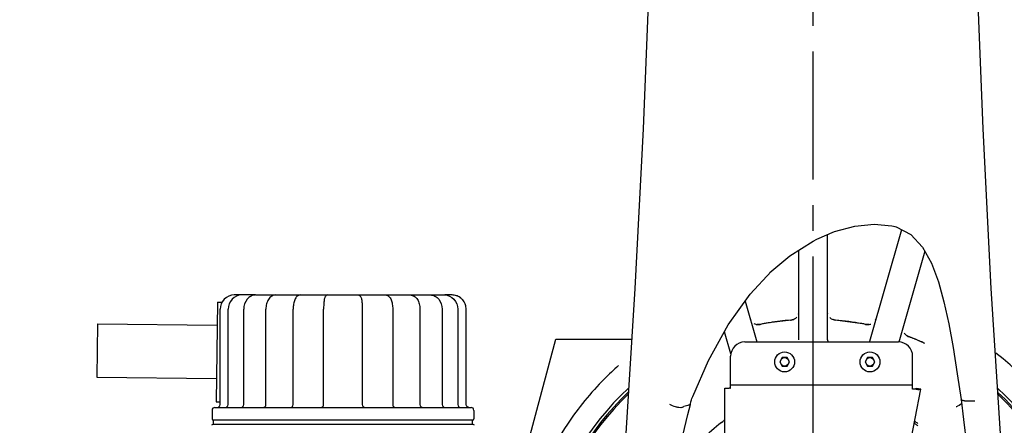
# Model space of a CAD drawing. Header units: millimetres. Extents: x 4086 to 10416, y 123 to 1549.
# Tile 91 of 99: x 9370 to 9427, y 1119 to 1143. Entities that reach past the tile are written whole.
import ezdxf

# ---------------------------------------------------------------- set-up
doc = ezdxf.new("R2010")
doc.units = ezdxf.units.MM
doc.linetypes.add('CENTER', pattern=[0.6, 0.375, -0.075, 0.075, -0.075])
for name, color, linetype in [('中心线', 7, 'Continuous'), ('尺寸标注', 7, 'Continuous'), ('运动范围', 7, 'Continuous')]:
    doc.layers.add(name, color=color, linetype=linetype)
doc.styles.add('思源黑', font='SourceHanSansCN-Normal.ttf')
doc.dimstyles.new('尺寸标注_1_6比例中六', dxfattribs={"dimtxt": 10, "dimasz": 8, "dimexe": 2, "dimexo": 1.5, "dimgap": 1, "dimtad": 1, "dimdec": 1, "dimlfac": 6, "dimdsep": 46, "dimtxsty": '思源黑', "dimcen": 0.09, "dimadec": 0, "dimazin": 0, "dimtp": 0.01, "dimtm": 0.01, "dimtfac": 1, "dimtdec": 1, "dimtofl": 0, "dimtmove": 0, "dimatfit": 3, "dimfxl": 1, "dimtolj": 1, "dimarcsym": 0})

# ---------------------------------------------------------------- blocks, each defined once
blk = doc.blocks.new('*D862')
at = {"layer": 'Defpoints', "color": 0}
for p in [(9192.214, 1210.835), (9411.594, 1210.835), (9400.932, 1109.18)]:
    blk.add_point(p, dxfattribs=at)
at = {"layer": '尺寸标注', "color": 0, "lineweight": -2}
for p, q in [((9410.094, 1210.835), (9190.214, 1210.835)), ((9192.214, 1117.18), (9192.214, 1202.835)), ((9399.432, 1109.18), (9190.214, 1109.18))]:
    blk.add_line(p, q, dxfattribs=at)
at = {"layer": '尺寸标注', "color": 0}
for points in [[(9193.547, 1202.835), (9190.881, 1202.835), (9192.214, 1210.835)], [(9190.881, 1117.18), (9193.547, 1117.18), (9192.214, 1109.18)]]:
    blk.add_solid(points, dxfattribs=at)
at = {"layer": '尺寸标注', "color": 0, "insert": (9186.036, 1159.91), "char_height": 10, "attachment_point": 5, "rotation": 90, "style": '思源黑'}
blk.add_mtext('\\A1;610', dxfattribs=at)
blk = doc.blocks.new('*D865')
at = {"layer": 'Defpoints', "color": 0}
for p in [(9217.918, 1160.008), (9391.263, 1031.051), (9217.918, 869.238)]:
    blk.add_point(p, dxfattribs=at)
at = {"layer": '尺寸标注', "color": 0, "lineweight": -2}
for p, q in [((9217.918, 1158.508), (9217.918, 867.238)), ((9391.263, 1029.551), (9391.263, 867.238)), ((9383.263, 869.238), (9225.918, 869.238))]:
    blk.add_line(p, q, dxfattribs=at)
at = {"layer": '尺寸标注', "color": 0}
for points in [[(9225.918, 870.572), (9225.918, 867.905), (9217.918, 869.238)], [(9383.263, 867.905), (9383.263, 870.572), (9391.263, 869.238)]]:
    blk.add_solid(points, dxfattribs=at)
at = {"layer": '尺寸标注', "color": 0, "insert": (9304.794, 875.416), "char_height": 10, "attachment_point": 5, "style": '思源黑'}
blk.add_mtext('\\A1;1040.2', dxfattribs=at)
blk = doc.blocks.new('*D872')
at = {"layer": 'Defpoints', "color": 0}
for p in [(9416.26, 1321.141), (9424.034, 1034.189), (9655.547, 1034.189)]:
    blk.add_point(p, dxfattribs=at)
at = {"layer": '尺寸标注', "color": 0, "lineweight": -2}
for p, q in [((9417.76, 1321.141), (9657.547, 1321.141)), ((9655.547, 1313.141), (9655.547, 1042.189)), ((9425.534, 1034.189), (9657.547, 1034.189))]:
    blk.add_line(p, q, dxfattribs=at)
at = {"layer": '尺寸标注', "color": 0}
for points in [[(9656.881, 1313.141), (9654.214, 1313.141), (9655.547, 1321.141)], [(9654.214, 1042.189), (9656.881, 1042.189), (9655.547, 1034.189)]]:
    blk.add_solid(points, dxfattribs=at)
at = {"layer": '尺寸标注', "color": 0, "insert": (9649.37, 1177.917), "char_height": 10, "attachment_point": 5, "rotation": 90, "style": '思源黑'}
blk.add_mtext('\\A1;1721.9', dxfattribs=at)

msp = doc.modelspace()

# ---------------------------------------------------------------- linework, layer by layer
at = {"layer": '中心线', "linetype": 'CENTER', "ltscale": 20}
msp.add_line((9416.26, 1109.18), (9416.26, 1206.169), dxfattribs=at)
at = {"layer": '中心线'}
msp.add_line((9416.26, 1109.18), (9416.26, 1124.508), dxfattribs=at)
at = {"layer": '运动范围', "linetype": 'Continuous'}
for p, q in [((9420.881, 1130.475), (9421.139, 1130.415)), ((9421.08, 1130.428), (9421.12, 1130.416)), ((9417.093, 1129.95), (9417.093, 1123.799)), ((9421.435, 1130.25), (9419.559, 1123.709)), ((9416.258, 1129.57), (9416.485, 1129.688)), ((9415.427, 1123.799), (9415.427, 1129.044)), ((9422.809, 1128.995), (9421.282, 1123.672)), ((9412.585, 1126.48), (9413.802, 1127.799)), ((9413.726, 1127.736), (9413.73, 1127.739)), ((9382.755, 1126.428), (9382.359, 1126.428)), ((9383.608, 1126.428), (9382.782, 1126.428)), ((9383.61, 1126.428), (9394.669, 1126.428)), ((9395.114, 1126.428), (9394.696, 1126.428)), ((9405.82, 1126.803), (9405.271, 1118.005)), ((9381.37, 1126.016), (9381.301, 1120.184)), ((9381.37, 1126.016), (9381.643, 1126.013)), ((9412.286, 1126.063), (9412.97, 1123.679)), ((9381.532, 1120.012), (9381.532, 1125.595)), ((9382, 1120.012), (9382, 1125.595)), ((9382.915, 1120.012), (9382.915, 1125.595)), ((9384.215, 1120.012), (9384.215, 1125.595)), ((9385.81, 1120.012), (9385.81, 1125.595)), ((9387.593, 1120.012), (9387.593, 1125.595)), ((9389.858, 1125.595), (9389.858, 1120.012)), ((9391.641, 1125.595), (9391.641, 1120.012)), ((9393.237, 1125.595), (9393.237, 1120.012)), ((9394.537, 1125.595), (9394.537, 1120.012)), ((9395.452, 1125.595), (9395.452, 1120.012)), ((9395.94, 1120.012), (9395.94, 1125.595)), ((9417.093, 1125.412), (9417.105, 1125.324)), ((9374.355, 1124.749), (9374.318, 1121.617)), ((9374.355, 1124.749), (9381.354, 1124.666)), ((9413.015, 1124.696), (9412.991, 1124.699)), ((9413.153, 1124.704), (9413.015, 1124.696)), ((9413.678, 1124.8), (9413.153, 1124.704)), ((9413.186, 1124.711), (9413.153, 1124.704)), ((9414.968, 1124.959), (9413.678, 1124.8)), ((9414.937, 1124.956), (9414.968, 1124.959)), ((9415.092, 1124.986), (9414.968, 1124.959)), ((9417.553, 1124.959), (9417.428, 1124.985)), ((9417.583, 1124.956), (9417.553, 1124.959)), ((9419.154, 1124.746), (9417.553, 1124.959)), ((9419.367, 1124.704), (9419.154, 1124.746)), ((9419.334, 1124.711), (9419.367, 1124.704)), ((9419.506, 1124.696), (9419.367, 1124.704)), ((9419.529, 1124.699), (9419.506, 1124.696)), ((9419.919, 1124.974), (9419.934, 1125.015)), ((9411.436, 1122.982), (9411.066, 1124.27)), ((9421.852, 1123.992), (9421.731, 1124.058)), ((9421.887, 1123.978), (9421.851, 1123.992)), ((9422.292, 1123.818), (9421.852, 1123.992)), ((9399.553, 1117.715), (9401.195, 1123.845)), ((9401.195, 1123.845), (9405.635, 1123.845)), ((9412.261, 1123.679), (9421.26, 1123.679)), ((9422.805, 1123.596), (9422.292, 1123.818)), ((9422.805, 1123.596), (9422.755, 1123.618)), ((9411.427, 1120.96), (9411.427, 1122.845)), ((9422.093, 1120.913), (9422.093, 1122.845)), ((9414.449, 1122.762), (9414.305, 1122.512)), ((9414.305, 1122.512), (9414.449, 1122.262)), ((9414.738, 1122.762), (9414.449, 1122.762)), ((9414.449, 1122.262), (9414.738, 1122.262)), ((9414.882, 1122.512), (9414.738, 1122.762)), ((9414.738, 1122.262), (9414.882, 1122.512)), ((9419.449, 1122.762), (9419.304, 1122.512)), ((9419.304, 1122.512), (9419.449, 1122.262)), ((9419.737, 1122.762), (9419.449, 1122.762)), ((9419.449, 1122.262), (9419.737, 1122.262)), ((9419.882, 1122.512), (9419.737, 1122.762)), ((9419.737, 1122.262), (9419.882, 1122.512)), ((9374.318, 1121.617), (9381.317, 1121.533)), ((9411.427, 1121.179), (9422.093, 1121.179)), ((9411.094, 1111.441), (9411.094, 1120.96)), ((9420.755, 1111.388), (9422.564, 1120.927)), ((9422.317, 1120.966), (9422.208, 1120.915)), ((9422.564, 1120.927), (9422.317, 1120.966)), ((9422.564, 1120.927), (9422.444, 1120.87)), ((9381.301, 1120.184), (9381.532, 1120.181)), ((9408.932, 1119.443), (9409.078, 1120.029)), ((9409.078, 1120.03), (9409.082, 1120.052)), ((9409.078, 1120.029), (9409.078, 1120.03)), ((9409.082, 1120.052), (9409.109, 1120.179)), ((9409.109, 1120.179), (9409.139, 1120.294)), ((9409.139, 1120.294), (9409.165, 1120.373)), ((9409.165, 1120.372), (9409.21, 1120.488)), ((9424.818, 1119.97), (9424.723, 1119.925)), ((9424.93, 1120.311), (9425.074, 1119.134)), ((9425.134, 1120.239), (9425.738, 1120.235)), ((9381.06, 1119.679), (9381.06, 1119.179)), ((9381.227, 1119.846), (9396.225, 1119.846)), ((9396.392, 1119.679), (9396.392, 1119.179)), ((9396.355, 1118.846), (9381.096, 1118.846)), ((9381.143, 1118.846), (9381.143, 1119.096)), ((9396.308, 1119.096), (9381.143, 1119.096)), ((9396.308, 1118.846), (9396.308, 1119.096)), ((9410.895, 1118.966), (9410.969, 1119.025))]:
    msp.add_line(p, q, dxfattribs=at)
for points in [[(9406.671, 1145.435), (9406.299, 1136.153), (9405.82, 1126.803)], [(9427.249, 1118.005), (9426.7, 1126.803), (9426.221, 1136.153), (9425.849, 1145.435)], [(9416.485, 1129.688), (9417.523, 1130.135), (9418.715, 1130.461), (9419.835, 1130.572), (9420.881, 1130.475)], [(9421.12, 1130.416), (9421.984, 1129.958), (9422.678, 1129.228), (9423.204, 1128.287), (9423.605, 1127.204), (9423.928, 1126.019), (9424.204, 1124.741), (9424.457, 1123.352), (9424.705, 1121.819), (9424.93, 1120.31)], [(9413.73, 1127.739), (9414.904, 1128.713), (9416.259, 1129.571)], [(9409.21, 1120.488), (9410.137, 1122.601), (9411.292, 1124.675), (9412.585, 1126.48)], [(9424.959, 1120.075), (9424.947, 1120.061), (9424.818, 1119.97)], [(9408.596, 1118.03), (9408.733, 1118.619), (9408.932, 1119.443)], [(9425.074, 1119.134), (9425.241, 1117.692), (9425.376, 1116.465)]]:
    msp.add_lwpolyline(points, dxfattribs=at)
for centre, radius in [((9414.594, 1122.512), 0.583), ((9419.593, 1122.512), 0.583), ((9414.594, 1122.512), 0.25), ((9419.593, 1122.512), 0.25)]:
    msp.add_circle(centre, radius, dxfattribs=at)
for centre, radius, start, end in [((9416.26, 1109.18), 211.961, 290, 150), ((9395.113, 1125.603), 0.826, 71.87136, 89.92841), ((9395.114, 1125.608), 0.82, 64.57725, 71.81812), ((9395.112, 1125.603), 0.826, 53.74748, 64.57305), ((9395.108, 1125.6), 0.83, 44.74758, 53.71147), ((9395.106, 1125.597), 0.834, 35.81415, 44.75421), ((9395.104, 1125.596), 0.836, 25.03943, 35.77687), ((9395.104, 1125.597), 0.836, 17.88931, 25.04051), ((9395.094, 1125.594), 0.846, 0.06126, 17.83394), ((9383.909, 1125.595), 0.994, 179.36074, 179.99983), ((9393.543, 1125.595), 0.994, 0.00017, 0.63926), ((9413.061, 1125.229), 0.535, 239.21673, 252.28944), ((9413.057, 1125.214), 0.519, 252.23425, 259.91054), ((9413.055, 1125.206), 0.511, 259.96581, 262.80331), ((9416.26, 1109.176), 15.836, 99.58708, 101.19402), ((9416.259, 1109.182), 15.829, 99.2386, 99.58691), ((9416.261, 1109.172), 15.84, 94.79225, 99.23767), ((9414.925, 1125.461), 0.504, 274.80849, 289.28955), ((9414.916, 1125.486), 0.53, 309.39687, 316.45703), ((9417.595, 1125.462), 0.504, 250.72609, 265.19052), ((9416.259, 1109.169), 15.843, 79.59119, 85.20698), ((9416.26, 1109.18), 15.832, 78.80579, 79.5894), ((9419.464, 1125.196), 0.501, 258.84894, 272.48371), ((9419.464, 1125.204), 0.51, 272.47372, 277.40053), ((9419.462, 1125.215), 0.521, 277.39021, 279.68369), ((9419.461, 1125.225), 0.531, 279.70553, 290.56037), ((9422.041, 1124.478), 0.522, 233.58546, 242.03386), ((9422.03, 1124.457), 0.499, 242.05157, 245.74156), ((9422.021, 1124.437), 0.477, 245.7414, 249.21333), ((9412.261, 1122.845), 0.833, 90, 180), ((9417.422, 1123.859), 0.328, 209.923, 216.12897), ((9421.26, 1122.845), 0.833, 0, 90), ((9416.26, 1109.182), 15.83, 67.95982, 69.17694), ((9416.258, 1109.177), 15.835, 67.7536, 67.95986), ((9416.256, 1109.172), 15.841, 67.40502, 67.75359), ((9416.253, 1109.165), 15.848, 66.8354, 67.40501), ((9416.245, 1109.147), 15.868, 65.78009, 66.83524), ((9416.26, 1109.18), 17.498, 300.32434, 52.2939), ((9416.26, 1109.18), 15.997, 132.49193, 47.50807), ((9416.26, 1109.18), 15.832, 133.13253, 46.85276), ((9416.26, 1109.18), 15.748, 133.43505, 46.51439), ((9411.198, 1119.908), 1.076, 82.09741, 82.38006), ((9411.199, 1119.908), 1.077, 77.73147, 82.11106), ((9422.177, 1119.814), 1.102, 89.75057, 94.37373), ((9422.177, 1119.781), 1.135, 88.93484, 89.78418), ((9422.177, 1119.779), 1.137, 88.43369, 88.93523), ((9381.365, 1120.012), 0.167, 270, 0), ((9381.833, 1120.012), 0.167, 270, 0), ((9382.748, 1120.012), 0.167, 270, 0), ((9384.048, 1120.012), 0.167, 270, 0), ((9385.644, 1120.012), 0.167, 270, 0), ((9387.427, 1120.012), 0.167, 270, 0), ((9390.025, 1120.012), 0.167, 180, 270), ((9391.808, 1120.012), 0.167, 180, 270), ((9393.404, 1120.012), 0.167, 180, 270), ((9394.703, 1120.012), 0.167, 180, 270), ((9395.618, 1120.012), 0.167, 180, 270), ((9418.165, 1090.631), 30.757, 107.33126, 107.9328), ((9381.227, 1119.679), 0.167, 90, 180), ((9396.106, 1120.01), 0.164, 258.71234, 269.94864), ((9396.225, 1119.679), 0.167, 0, 90), ((9424.346, 1120.866), 1.014, 287.0958, 291.84303), ((9381.459, 1118.096), 0.833, 115.84193, 121.78833), ((9381.143, 1119.179), 0.0833, 180, 270), ((9396.308, 1119.179), 0.0833, 270, 0), ((9395.992, 1118.096), 0.833, 58.21167, 64.15807), ((9416.424, 1109.045), 17.562, 145.98122, 153.82669), ((9421.249, 1105.878), 16.688, 128.34831, 138.69687), ((9418.333, 1109.753), 11.841, 127.70031, 128.45902), ((9419.27, 1114.775), 5.079, 52.79696, 54.94048), ((9419.009, 1114.303), 5.713, 54.86248, 55.932), ((9419.061, 1114.378), 5.621, 53.57206, 54.86313), ((9419.752, 1115.412), 4.28, 51.7694, 52.78852)]:
    msp.add_arc(centre, radius, start, end, dxfattribs=at)
for points, knots in [([(9382.359, 1126.428), (9382.148, 1126.428), (9381.707, 1126.249), (9381.532, 1125.807), (9381.532, 1125.595)], [0, 0, 0, 0, 14927.754987, 29915.546857, 29915.546857, 29915.546857, 29915.546857]), ([(9382.782, 1126.428), (9382.58, 1126.428), (9382.154, 1126.237), (9382, 1125.805), (9382, 1125.595)], [0, 0, 0, 0, 14693.49503, 29924.90879, 29924.90879, 29924.90879, 29924.90879]), ([(9383.61, 1126.428), (9383.518, 1126.428), (9383.326, 1126.381), (9383.017, 1126.124), (9382.917, 1125.809), (9382.915, 1125.606)], [0, 0, 0, 0, 9357.350084, 19047.600176, 39538.384652, 39538.384652, 39538.384652, 39538.384652]), ([(9384.787, 1126.428), (9384.705, 1126.428), (9384.532, 1126.373), (9384.349, 1126.169), (9384.239, 1125.899), (9384.215, 1125.699), (9384.215, 1125.595)], [0, 0, 0, 0, 11841.636071, 24407.92413, 38265.602748, 53146.690384, 53146.690384, 53146.690384, 53146.690384]), ([(9386.232, 1126.428), (9386.159, 1126.428), (9386.01, 1126.356), (9385.891, 1126.143), (9385.825, 1125.885), (9385.81, 1125.695), (9385.81, 1125.595)], [0, 0, 0, 0, 11484.236418, 23394.318817, 37426.05792, 53203.199178, 53203.199178, 53203.199178, 53203.199178]), ([(9387.847, 1126.428), (9387.805, 1126.428), (9387.727, 1126.397), (9387.668, 1126.309), (9387.642, 1126.219), (9387.616, 1126.081), (9387.598, 1125.871), (9387.593, 1125.692), (9387.593, 1125.595)], [0, 0, 0, 0, 10362.932593, 18433.423703, 25220.35431, 32948.900452, 52752.176988, 76490.454133, 76490.454133, 76490.454133, 76490.454133]), ([(9389.605, 1126.428), (9389.647, 1126.428), (9389.725, 1126.397), (9389.784, 1126.309), (9389.81, 1126.219), (9389.835, 1126.081), (9389.853, 1125.871), (9389.858, 1125.692), (9389.858, 1125.595)], [0, 0, 0, 0, 10377.994636, 18460.215832, 25257.010928, 32996.790154, 52828.849838, 76601.62947, 76601.62947, 76601.62947, 76601.62947]), ([(9391.22, 1126.428), (9391.293, 1126.428), (9391.442, 1126.356), (9391.56, 1126.143), (9391.627, 1125.885), (9391.641, 1125.695), (9391.641, 1125.595)], [0, 0, 0, 0, 11528.225678, 23483.928501, 37569.414827, 53406.988904, 53406.988904, 53406.988904, 53406.988904]), ([(9392.665, 1126.428), (9392.747, 1126.428), (9392.919, 1126.373), (9393.103, 1126.169), (9393.213, 1125.899), (9393.237, 1125.699), (9393.237, 1125.595)], [0, 0, 0, 0, 11911.962031, 24552.879666, 38492.857262, 53462.321772, 53462.321772, 53462.321772, 53462.321772]), ([(9393.841, 1126.428), (9393.934, 1126.428), (9394.126, 1126.381), (9394.435, 1126.124), (9394.534, 1125.809), (9394.537, 1125.606)], [0, 0, 0, 0, 9428.963759, 19193.375278, 39840.979834, 39840.979834, 39840.979834, 39840.979834]), ([(9394.669, 1126.428), (9394.872, 1126.428), (9395.298, 1126.237), (9395.452, 1125.805), (9395.452, 1125.595)], [0, 0, 0, 0, 14825.491387, 30193.7338, 30193.7338, 30193.7338, 30193.7338]), ([(9404.865, 1122.299), (9404.582, 1122.048), (9403.475, 1121.005), (9402.507, 1119.817), (9401.868, 1118.87)], [0, 0, 0, 0, 7605.683986, 30550.614828, 30550.614828, 30550.614828, 30550.614828]), ([(9411.094, 1120.96), (9411.094, 1120.967), (9411.125, 1120.977), (9411.17, 1120.983), (9411.25, 1120.985), (9411.308, 1120.979), (9411.341, 1120.975)], [0, 0, 0, 0, 4725.394492, 15944.970172, 33056.478019, 54484.305929, 54484.305929, 54484.305929, 54484.305929]), ([(9422.336, 1120.904), (9422.327, 1120.906), (9422.284, 1120.911), (9422.242, 1120.914), (9422.208, 1120.915)], [0, 0, 0, 0, 6959.4325, 30963.629971, 30963.629971, 30963.629971, 30963.629971]), ([(9422.444, 1120.87), (9422.442, 1120.874), (9422.431, 1120.88), (9422.41, 1120.888), (9422.377, 1120.897), (9422.351, 1120.902), (9422.336, 1120.904)], [0, 0, 0, 0, 5749.918053, 16951.766883, 33510.904266, 54917.880659, 54917.880659, 54917.880659, 54917.880659]), ([(9408.546, 1119.844), (9408.498, 1119.826), (9408.378, 1119.848), (9408.147, 1119.885), (9407.967, 1119.958), (9407.861, 1120.025)], [0, 0, 0, 0, 8715.164499, 19347.829133, 40550.963499, 40550.963499, 40550.963499, 40550.963499]), ([(9409.003, 1119.992), (9409.013, 1119.995), (9409.038, 1120.003), (9409.074, 1120.011), (9409.078, 1120.028)], [0, 0, 0, 0, 11430.522226, 30713.779703, 30713.779703, 30713.779703, 30713.779703]), ([(9425.134, 1120.239), (9425.107, 1120.239), (9425.041, 1120.245), (9424.937, 1120.264), (9424.93, 1120.31)], [0, 0, 0, 0, 11338.829327, 31047.360484, 31047.360484, 31047.360484, 31047.360484])]:
    msp.add_open_spline(points, degree=3, knots=knots, dxfattribs=at)
for points in [[(9415.412, 1125.311), (9415.422, 1125.344), (9415.427, 1125.378), (9415.427, 1125.412)], [(9412.586, 1125.015), (9412.595, 1124.985), (9412.608, 1124.956), (9412.624, 1124.929)], [(9412.991, 1124.699), (9413.045, 1124.692), (9413.1, 1124.694), (9413.153, 1124.704)], [(9415.092, 1124.986), (9415.15, 1125.006), (9415.205, 1125.037), (9415.252, 1125.076)], [(9417.235, 1125.106), (9417.289, 1125.053), (9417.357, 1125.011), (9417.428, 1124.985)], [(9421.535, 1124.552), (9421.527, 1124.525), (9421.523, 1124.497), (9421.522, 1124.469)], [(9421.587, 1124.219), (9421.623, 1124.157), (9421.673, 1124.101), (9421.731, 1124.058)], [(9417.093, 1123.862), (9417.093, 1123.805), (9417.109, 1123.746), (9417.138, 1123.696)], [(9395.989, 1119.895), (9395.959, 1119.925), (9395.94, 1119.97), (9395.94, 1120.012)], [(9396.105, 1119.846), (9396.063, 1119.846), (9396.018, 1119.865), (9395.989, 1119.895)], [(9408.543, 1119.843), (9408.594, 1119.861), (9408.644, 1119.877), (9408.695, 1119.894)]]:
    msp.add_open_spline(points, degree=3, dxfattribs=at)

# ---------------------------------------------------------------- dimensions: what is measured, and where the dimension line sits
at = {"layer": '尺寸标注'}
for base, p1, p2, angle, text, picture, middle in [((9655.547, 1034.189), (9416.26, 1321.141), (9424.034, 1034.189), 270, '1721.9', '*D872', (9655.547, 1177.917)), ((9192.214, 1210.835), (9400.932, 1109.18), (9411.594, 1210.835), 90, '610', '*D862', (9192.214, 1159.91))]:
    dim = msp.add_linear_dim(base=base, p1=p1, p2=p2, angle=angle, text=text, dimstyle='尺寸标注_1_6比例中六', dxfattribs=at)
    dim.commit()
    dim.dimension.update_dxf_attribs({"geometry": picture, "text_midpoint": middle, "dimtype": 160})
dim = msp.add_linear_dim(base=(9217.918, 869.238), p1=(9391.263, 1031.051), p2=(9217.918, 1160.008), text='1040.2', dimstyle='尺寸标注_1_6比例中六', dxfattribs=at)
dim.commit()
dim.dimension.update_dxf_attribs({"geometry": '*D865', "text_midpoint": (9304.794, 869.238), "dimtype": 160})

doc.saveas('drawing.dxf')
